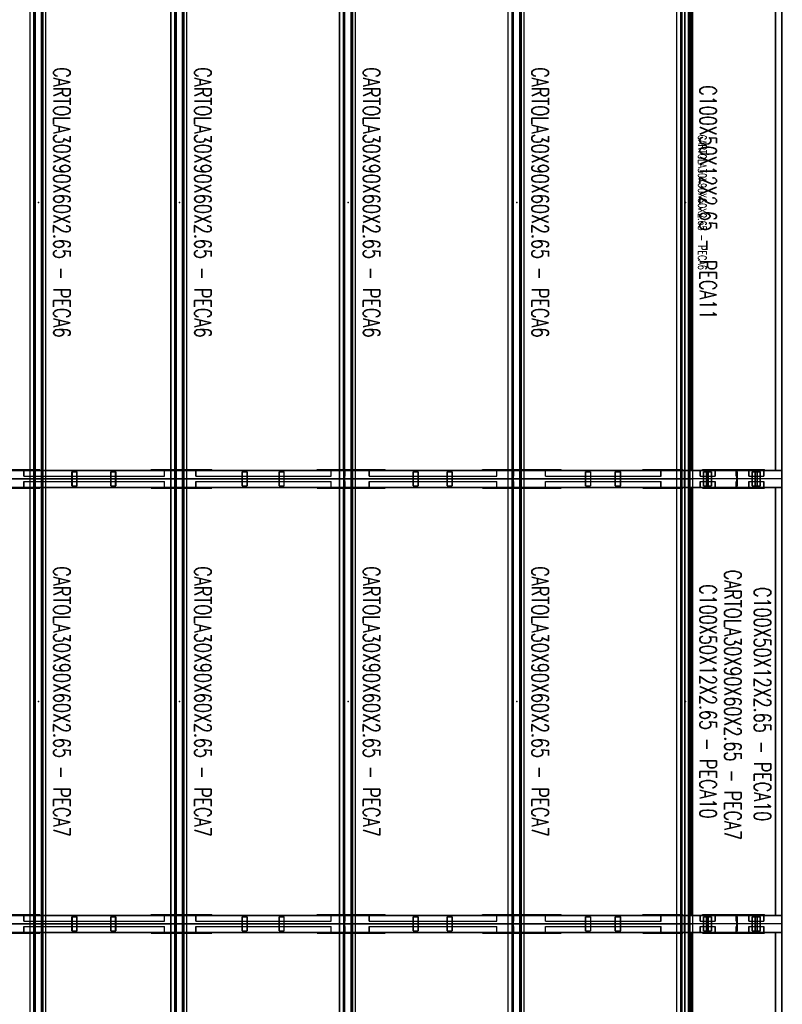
# Model space of a CAD drawing. Header units: feet. Extents: x -13577 to 173285, y -65833 to 34873.
# Tile 56 of 127: x 23830 to 29313, y 8500 to 15581. Entities that reach past the tile are written whole.
import ezdxf
from ezdxf.enums import TextEntityAlignment as Align

# ---------------------------------------------------------------- set-up
doc = ezdxf.new("R2010")
doc.units = ezdxf.units.FT
doc.header["$LTSCALE"] = 10
doc.header["$MEASUREMENT"] = 0
doc.linetypes.add('HIDDEN', pattern=[0.375, 0.25, -0.125])
doc.layers.get('0').update_dxf_attribs({"linetype": 'CONTINUOUS'})
for name, color, linetype in [('FORIR', 4, 'CONTINUOUS'), ('G', 3, 'CONTINUOUS'), ('TR', 6, 'HIDDEN'), ('TXT1', 7, 'CONTINUOUS')]:
    doc.layers.add(name, color=color, linetype=linetype)
doc.styles.add('1', font='romans.shx', dxfattribs={"width": 0.7, "height": 50})

# ---------------------------------------------------------------- blocks, each defined once
blk = doc.blocks.new('3D_INFOM')
blk.add_point((0, 0))
at = {"layer": 'FORIR', "flags": 1}
for tag, p in [('MARK', (7.55, -4.31)), ('NUM_DIS', (7.55, -11.68)), ('NOT_PEZ', (45.73, -11.68)), ('QTA_PEZ', (7.55, -18.55)), ('TIP_PEZ', (45.73, -18.55)), ('TRA_PEZ', (7.55, -26.33)), ('COS_PEZ', (45.73, -26.33)), ('DES_PEZ', (7.55, -33.75))]:
    blk.add_attdef(tag, p, '', height=5, dxfattribs=at)

msp = doc.modelspace()

# ---------------------------------------------------------------- linework, layer by layer
for p, q in [((23763.2, 12278.7), (24975.7, 12278.7)), ((23763.2, 12278.7), (28613.2, 12278.7)), ((28613.2, 12278.7), (23763.2, 12278.7)), ((24975.7, 12278.7), (26188.2, 12278.7)), ((24975.7, 12278.7), (24975.7, 12278.7)), ((26188.2, 12278.7), (27400.7, 12278.7)), ((26188.2, 12278.7), (26188.2, 12278.7)), ((27400.7, 12278.7), (28613.2, 12278.7)), ((27400.7, 12278.7), (27400.7, 12278.7)), ((28963.2, 12278.7), (28613.2, 12278.7)), ((29313.2, 12278.7), (28613.2, 12278.7)), ((29313.2, 12278.7), (28613.2, 12278.7)), ((28963.2, 12278.7), (28963.2, 12278.7)), ((29313.2, 12278.7), (28963.2, 12278.7)), ((23763.2, 9078.7), (24975.7, 9078.7)), ((23763.2, 9078.7), (28613.2, 9078.7)), ((28613.2, 9078.7), (23763.2, 9078.7)), ((24975.7, 9078.7), (26188.2, 9078.7)), ((24975.7, 9078.7), (24975.7, 9078.7)), ((26188.2, 9078.7), (27400.7, 9078.7)), ((26188.2, 9078.7), (26188.2, 9078.7)), ((27400.7, 9078.7), (28613.2, 9078.7)), ((27400.7, 9078.7), (27400.7, 9078.7)), ((28963.2, 9078.7), (28613.2, 9078.7)), ((29313.2, 9078.7), (28613.2, 9078.7)), ((29313.2, 9078.7), (28613.2, 9078.7)), ((28963.2, 9078.7), (28963.2, 9078.7)), ((29313.2, 9078.7), (28963.2, 9078.7))]:
    msp.add_line(p, q)
at = {"layer": 'G'}
for p, q in [((29313.2, 678.7), (29313.2, 31756.2)), ((23940.4, 741.2), (23940.4, 31693.7)), ((24000.1, 741.2), (24000.1, 31693.7)), ((24953.8, 741.2), (24953.8, 31693.7)), ((25013.5, 741.2), (25013.5, 31693.7)), ((26166.3, 741.2), (26166.3, 31693.7)), ((26226, 741.2), (26226, 31693.7)), ((27378.8, 741.2), (27378.8, 31693.7)), ((27438.5, 741.2), (27438.5, 31693.7)), ((28591.3, 741.2), (28591.3, 31693.7)), ((28651, 741.2), (28651, 31693.7)), ((28669.2, 741.2), (28669.2, 31693.7)), ((23904.6, 12341.2), (23904.6, 16193.7)), ((23904.9, 12341.2), (23904.9, 16193.7)), ((23931.7, 12341.2), (23931.7, 16193.7)), ((24018.2, 12341.2), (24018.2, 16193.7)), ((24918.1, 12341.2), (24918.1, 16193.7)), ((24918.4, 12341.2), (24918.4, 16193.7)), ((24945.2, 12341.2), (24945.2, 16193.7)), ((25031.7, 12341.2), (25031.7, 16193.7)), ((26130.6, 12341.2), (26130.6, 16193.7)), ((26130.9, 12341.2), (26130.9, 16193.7)), ((26157.7, 12341.2), (26157.7, 16193.7)), ((26244.2, 12341.2), (26244.2, 16193.7)), ((27343.1, 12341.2), (27343.1, 16193.7)), ((27343.4, 12341.2), (27343.4, 16193.7)), ((27370.2, 12341.2), (27370.2, 16193.7)), ((27456.7, 12341.2), (27456.7, 16193.7)), ((28555.6, 12341.2), (28555.6, 16193.7)), ((28555.9, 12341.2), (28555.9, 16193.7)), ((28582.7, 12341.2), (28582.7, 16193.7)), ((29263.2, 12338.2), (29263.2, 16196.7)), ((23619.9, 12346.2), (23904.6, 12346.2)), ((24776.2, 12341.2), (24776.2, 12346.2)), ((24776.2, 12346.2), (24918.1, 12346.2)), ((24791.1, 12341.2), (24791.1, 12346.2)), ((25031.7, 12346.2), (25210.7, 12346.2)), ((25210.7, 12341.2), (25210.7, 12346.2)), ((25969.9, 12341.2), (25969.9, 12346.2)), ((25969.9, 12346.2), (26130.6, 12346.2)), ((25984.9, 12341.2), (25984.9, 12346.2)), ((26244.2, 12346.2), (26457.6, 12346.2)), ((26457.6, 12341.2), (26457.6, 12346.2)), ((27157.3, 12341.2), (27157.3, 12346.2)), ((27157.3, 12346.2), (27343.1, 12346.2)), ((27172.2, 12341.2), (27172.2, 12346.2)), ((27438.5, 12341.2), (28613.2, 12341.2)), ((27456.7, 12346.2), (27723.9, 12346.2)), ((27723.9, 12341.2), (27723.9, 12346.2)), ((28310.4, 12341.2), (28310.4, 12346.2)), ((28310.4, 12346.2), (28555.6, 12346.2)), ((28325.4, 12341.2), (28325.4, 12346.2)), ((28669.2, 12341.2), (29313.2, 12341.2)), ((28740.2, 12341.2), (28740.2, 12346.2)), ((28740.2, 12346.2), (29186.2, 12346.2)), ((28990.2, 12341.2), (28990.2, 12346.2)), ((29186.2, 12341.2), (29186.2, 12346.2)), ((29263.2, 12338.2), (29310.2, 12338.2)), ((29310.2, 12219.2), (29310.2, 12338.2)), ((23931.7, 12278.7), (24000.1, 12278.7)), ((24945.2, 12278.7), (25013.5, 12278.7)), ((26157.7, 12278.7), (26226, 12278.7)), ((27370.2, 12278.7), (27438.5, 12278.7)), ((28582.7, 12278.7), (28669.2, 12278.7)), ((23619.9, 12211.2), (23904.6, 12211.2)), ((23904.6, 9141.2), (23904.6, 12216.2)), ((23904.9, 9141.2), (23904.9, 12216.2)), ((23931.7, 9141.2), (23931.7, 12216.2)), ((24018.2, 9141.2), (24018.2, 12216.2)), ((24776.2, 12211.2), (24776.2, 12216.2)), ((24776.2, 12211.2), (24918.1, 12211.2)), ((24791.1, 12211.2), (24791.1, 12216.2)), ((24918.1, 9141.2), (24918.1, 12216.2)), ((24918.4, 9141.2), (24918.4, 12216.2)), ((24945.2, 9141.2), (24945.2, 12216.2)), ((25031.7, 9141.2), (25031.7, 12216.2)), ((25031.7, 12211.2), (25210.7, 12211.2)), ((25210.7, 12211.2), (25210.7, 12216.2)), ((25969.9, 12211.2), (25969.9, 12216.2)), ((25969.9, 12211.2), (26130.6, 12211.2)), ((25984.9, 12211.2), (25984.9, 12216.2)), ((26130.6, 9141.2), (26130.6, 12216.2)), ((26130.9, 9141.2), (26130.9, 12216.2)), ((26157.7, 9141.2), (26157.7, 12216.2)), ((26244.2, 9141.2), (26244.2, 12216.2)), ((26244.2, 12211.2), (26457.6, 12211.2)), ((26457.6, 12211.2), (26457.6, 12216.2)), ((27157.3, 12211.2), (27157.3, 12216.2)), ((27157.3, 12211.2), (27343.1, 12211.2)), ((27172.2, 12211.2), (27172.2, 12216.2)), ((27343.1, 9141.2), (27343.1, 12216.2)), ((27343.4, 9141.2), (27343.4, 12216.2)), ((27370.2, 9141.2), (27370.2, 12216.2)), ((27438.5, 12216.2), (28613.2, 12216.2)), ((27456.7, 9141.2), (27456.7, 12216.2)), ((27456.7, 12211.2), (27723.9, 12211.2)), ((27723.9, 12211.2), (27723.9, 12216.2)), ((28310.4, 12211.2), (28310.4, 12216.2)), ((28310.4, 12211.2), (28555.6, 12211.2)), ((28325.4, 12211.2), (28325.4, 12216.2)), ((28555.6, 9141.2), (28555.6, 12216.2)), ((28555.9, 9141.2), (28555.9, 12216.2)), ((28582.7, 9141.2), (28582.7, 12216.2)), ((28669.2, 12216.2), (29313.2, 12216.2)), ((28740.2, 12211.2), (28740.2, 12216.2)), ((28740.2, 12211.2), (29186.2, 12211.2)), ((28990.2, 12211.2), (28990.2, 12216.2)), ((29186.2, 12211.2), (29186.2, 12216.2)), ((29263.2, 12219.2), (29310.2, 12219.2)), ((29263.2, 9138.2), (29263.2, 12219.2)), ((23619.9, 9146.2), (23904.6, 9146.2)), ((24776.2, 9146.2), (24918.1, 9146.2)), ((24776.2, 9141.2), (24776.2, 9146.2)), ((24791.1, 9141.2), (24791.1, 9146.2)), ((25031.7, 9146.2), (25210.7, 9146.2)), ((25210.7, 9141.2), (25210.7, 9146.2)), ((25969.9, 9146.2), (26130.6, 9146.2)), ((25969.9, 9141.2), (25969.9, 9146.2)), ((25984.9, 9141.2), (25984.9, 9146.2)), ((26244.2, 9146.2), (26457.6, 9146.2)), ((26457.6, 9141.2), (26457.6, 9146.2)), ((27157.3, 9146.2), (27343.1, 9146.2)), ((27157.3, 9141.2), (27157.3, 9146.2)), ((27172.2, 9141.2), (27172.2, 9146.2)), ((27438.5, 9141.2), (28613.2, 9141.2)), ((27456.7, 9146.2), (27723.9, 9146.2)), ((27723.9, 9141.2), (27723.9, 9146.2)), ((28310.4, 9146.2), (28555.6, 9146.2)), ((28310.4, 9141.2), (28310.4, 9146.2)), ((28325.4, 9141.2), (28325.4, 9146.2)), ((28669.2, 9141.2), (29313.2, 9141.2)), ((28740.2, 9146.2), (29186.2, 9146.2)), ((28740.2, 9141.2), (28740.2, 9146.2)), ((28990.2, 9141.2), (28990.2, 9146.2)), ((29186.2, 9141.2), (29186.2, 9146.2)), ((29263.2, 9138.2), (29310.2, 9138.2)), ((29310.2, 9019.2), (29310.2, 9138.2)), ((23931.7, 9078.7), (24000.1, 9078.7)), ((24945.2, 9078.7), (25013.5, 9078.7)), ((26157.7, 9078.7), (26226, 9078.7)), ((27370.2, 9078.7), (27438.5, 9078.7)), ((28582.7, 9078.7), (28669.2, 9078.7)), ((23619.9, 9011.2), (23904.6, 9011.2)), ((23904.6, 5941.2), (23904.6, 9016.2)), ((23904.9, 5941.2), (23904.9, 9016.2)), ((23931.7, 5941.2), (23931.7, 9016.2)), ((24018.2, 5941.2), (24018.2, 9016.2)), ((24776.2, 9011.2), (24776.2, 9016.2)), ((24776.2, 9011.2), (24918.1, 9011.2)), ((24791.1, 9011.2), (24791.1, 9016.2)), ((24918.1, 5941.2), (24918.1, 9016.2)), ((24918.4, 5941.2), (24918.4, 9016.2)), ((24945.2, 5941.2), (24945.2, 9016.2)), ((25031.7, 5941.2), (25031.7, 9016.2)), ((25031.7, 9011.2), (25210.7, 9011.2)), ((25210.7, 9011.2), (25210.7, 9016.2)), ((25969.9, 9011.2), (25969.9, 9016.2)), ((25969.9, 9011.2), (26130.6, 9011.2)), ((25984.9, 9011.2), (25984.9, 9016.2)), ((26130.6, 5941.2), (26130.6, 9016.2)), ((26130.9, 5941.2), (26130.9, 9016.2)), ((26157.7, 5941.2), (26157.7, 9016.2)), ((26244.2, 5941.2), (26244.2, 9016.2)), ((26244.2, 9011.2), (26457.6, 9011.2)), ((26457.6, 9011.2), (26457.6, 9016.2)), ((27157.3, 9011.2), (27157.3, 9016.2)), ((27157.3, 9011.2), (27343.1, 9011.2)), ((27172.2, 9011.2), (27172.2, 9016.2)), ((27343.1, 5941.2), (27343.1, 9016.2)), ((27343.4, 5941.2), (27343.4, 9016.2)), ((27370.2, 5941.2), (27370.2, 9016.2)), ((27438.5, 9016.2), (28613.2, 9016.2)), ((27456.7, 5941.2), (27456.7, 9016.2)), ((27456.7, 9011.2), (27723.9, 9011.2)), ((27723.9, 9011.2), (27723.9, 9016.2)), ((28310.4, 9011.2), (28310.4, 9016.2)), ((28310.4, 9011.2), (28555.6, 9011.2)), ((28325.4, 9011.2), (28325.4, 9016.2)), ((28555.6, 5941.2), (28555.6, 9016.2)), ((28555.9, 5941.2), (28555.9, 9016.2)), ((28582.7, 5941.2), (28582.7, 9016.2)), ((28669.2, 9016.2), (29313.2, 9016.2)), ((28740.2, 9011.2), (28740.2, 9016.2)), ((28740.2, 9011.2), (29186.2, 9011.2)), ((28990.2, 9011.2), (28990.2, 9016.2)), ((29186.2, 9011.2), (29186.2, 9016.2)), ((29263.2, 5938.2), (29263.2, 9019.2)), ((29263.2, 9019.2), (29310.2, 9019.2))]:
    msp.add_line(p, q, dxfattribs=at)
at = {"layer": 'TR'}
for p, q in [((23934.4, 741.2), (23934.4, 31693.7)), ((23943.1, 741.2), (23943.1, 31693.7)), ((23988.1, 741.2), (23988.1, 31693.7)), ((23991.4, 741.2), (23991.4, 31693.7)), ((23996.7, 741.2), (23996.7, 31693.7)), ((24017.9, 741.2), (24017.9, 31693.7)), ((24947.9, 741.2), (24947.9, 31693.7)), ((24956.6, 741.2), (24956.6, 31693.7)), ((25001.6, 741.2), (25001.6, 31693.7)), ((25004.9, 741.2), (25004.9, 31693.7)), ((25010.2, 741.2), (25010.2, 31693.7)), ((25031.4, 741.2), (25031.4, 31693.7)), ((26160.4, 741.2), (26160.4, 31693.7)), ((26169.1, 741.2), (26169.1, 31693.7)), ((26214.1, 741.2), (26214.1, 31693.7)), ((26217.4, 741.2), (26217.4, 31693.7)), ((26222.7, 741.2), (26222.7, 31693.7)), ((26243.9, 741.2), (26243.9, 31693.7)), ((27372.9, 741.2), (27372.9, 31693.7)), ((27381.6, 741.2), (27381.6, 31693.7)), ((27426.6, 741.2), (27426.6, 31693.7)), ((27429.9, 741.2), (27429.9, 31693.7)), ((27435.2, 741.2), (27435.2, 31693.7)), ((27456.4, 741.2), (27456.4, 31693.7)), ((28585.4, 741.2), (28585.4, 31693.7)), ((28594.1, 741.2), (28594.1, 31693.7)), ((28613.2, 741.2), (28613.2, 31693.7)), ((28639.1, 741.2), (28639.1, 31693.7)), ((28642.4, 741.2), (28642.4, 31693.7)), ((28647.7, 741.2), (28647.7, 31693.7)), ((28668.9, 741.2), (28668.9, 31693.7)), ((28615.9, 12341.2), (28615.9, 16193.7)), ((28660.6, 12341.2), (28660.6, 16193.7)), ((28663.2, 12341.2), (28663.2, 16193.7)), ((29265.9, 12341.2), (29265.9, 16193.7)), ((29310.6, 12341.2), (29310.6, 16193.7)), ((23767.9, 12338.2), (29263.2, 12338.2)), ((23768.2, 12341.2), (27438.5, 12341.2)), ((23861.1, 12297.2), (23861.1, 12341.2)), ((23862.8, 12297.2), (23862.8, 12338)), ((23862.8, 12338), (24894, 12338)), ((23884.6, 12338), (23884.6, 12341.2)), ((23904.6, 12346.2), (23974.2, 12346.2)), ((23904.6, 12216.2), (23904.6, 12341.2)), ((23904.9, 12216.2), (23904.9, 12341.2)), ((23912.5, 12341.2), (23912.5, 12346.2)), ((23915.5, 12341.2), (23915.5, 12346.2)), ((23931.7, 12216.2), (23931.7, 12341.2)), ((23974.2, 12341.2), (23974.2, 12346.2)), ((24018.2, 12216.2), (24018.2, 12341.2)), ((24206.2, 12228.7), (24206.2, 12328.7)), ((24206.2, 12328.7), (24242.7, 12328.7)), ((24208.9, 12228.7), (24208.9, 12328.7)), ((24240.1, 12228.7), (24240.1, 12328.7)), ((24242.7, 12228.7), (24242.7, 12328.7)), ((24486.3, 12228.7), (24486.3, 12328.7)), ((24486.3, 12328.7), (24522.8, 12328.7)), ((24489, 12228.7), (24489, 12328.7)), ((24520.1, 12228.7), (24520.1, 12328.7)), ((24522.8, 12228.7), (24522.8, 12328.7)), ((24870.6, 12297.2), (24870.6, 12341.2)), ((24872.3, 12297.2), (24872.3, 12338)), ((24894, 12338), (24894, 12341.2)), ((24918.1, 12346.2), (25031.7, 12346.2)), ((24918.1, 12216.2), (24918.1, 12341.2)), ((24918.4, 12216.2), (24918.4, 12341.2)), ((24945.2, 12216.2), (24945.2, 12341.2)), ((24945.7, 12341.2), (24945.7, 12346.2)), ((24948.7, 12228.7), (24948.7, 12328.7)), ((24948.7, 12328.7), (24953.7, 12328.7)), ((24953.7, 12216.2), (24953.7, 12341.2)), ((24956.9, 12338), (24997.7, 12338)), ((24956.9, 12297.2), (24956.9, 12338)), ((24997.7, 12338), (24997.7, 12341.2)), ((25005.1, 12341.2), (25005.1, 12346.2)), ((25020, 12341.2), (25020, 12346.2)), ((25031.7, 12216.2), (25031.7, 12341.2)), ((25096.7, 12297.2), (25096.7, 12341.2)), ((25098.2, 12297.2), (25098.2, 12338)), ((25098.2, 12338), (26089.3, 12338)), ((25117.3, 12338), (25117.3, 12341.2)), ((25430.2, 12328.7), (25467.8, 12328.7)), ((25430.2, 12228.7), (25430.2, 12328.7)), ((25432.5, 12228.7), (25432.5, 12328.7)), ((25465.5, 12228.7), (25465.5, 12328.7)), ((25467.8, 12228.7), (25467.8, 12328.7)), ((25695.2, 12228.7), (25695.2, 12328.7)), ((25695.2, 12328.7), (25732.9, 12328.7)), ((25697.6, 12228.7), (25697.6, 12328.7)), ((25730.6, 12228.7), (25730.6, 12328.7)), ((25732.9, 12228.7), (25732.9, 12328.7)), ((26068.7, 12297.2), (26068.7, 12341.2)), ((26070.2, 12297.2), (26070.2, 12338)), ((26089.3, 12338), (26089.3, 12341.2)), ((26130.6, 12346.2), (26244.2, 12346.2)), ((26130.6, 12216.2), (26130.6, 12341.2)), ((26130.9, 12216.2), (26130.9, 12341.2)), ((26161.2, 12228.7), (26161.2, 12328.7)), ((26161.2, 12328.7), (26166.2, 12328.7)), ((26166.2, 12216.2), (26166.2, 12341.2)), ((26169.4, 12297.2), (26169.4, 12338)), ((26169.4, 12338), (26210.2, 12338)), ((26210.2, 12338), (26210.2, 12341.2)), ((26218.7, 12341.2), (26218.7, 12346.2)), ((26233.6, 12341.2), (26233.6, 12346.2)), ((26244.2, 12216.2), (26244.2, 12341.2)), ((26343.4, 12297.2), (26343.4, 12341.2)), ((26344.6, 12338), (27277.6, 12338)), ((26344.6, 12297.2), (26344.6, 12338)), ((26360.7, 12338), (26360.7, 12341.2)), ((26659.3, 12228.7), (26659.3, 12328.7)), ((26659.3, 12328.7), (26698, 12328.7)), ((26661.2, 12228.7), (26661.2, 12328.7)), ((26696, 12228.7), (26696, 12328.7)), ((26698, 12228.7), (26698, 12328.7)), ((26903.6, 12228.7), (26903.6, 12328.7)), ((26903.6, 12328.7), (26942.4, 12328.7)), ((26905.6, 12228.7), (26905.6, 12328.7)), ((26940.4, 12228.7), (26940.4, 12328.7)), ((26942.4, 12228.7), (26942.4, 12328.7)), ((27260.2, 12297.2), (27260.2, 12341.2)), ((27261.5, 12297.2), (27261.5, 12338)), ((27277.6, 12338), (27277.6, 12341.2)), ((27343.1, 12346.2), (27456.7, 12346.2)), ((27343.1, 12216.2), (27343.1, 12341.2)), ((27343.4, 12216.2), (27343.4, 12341.2)), ((27370.2, 12216.2), (27370.2, 12341.2)), ((27373.7, 12328.7), (27378.7, 12328.7)), ((27373.7, 12228.7), (27373.7, 12328.7)), ((27373.9, 12341.2), (27373.9, 12346.2)), ((27378.7, 12216.2), (27378.7, 12341.2)), ((27381.9, 12338), (27422.7, 12338)), ((27381.9, 12297.2), (27381.9, 12338)), ((27422.7, 12338), (27422.7, 12341.2)), ((27430.9, 12341.2), (27430.9, 12346.2)), ((27445.8, 12341.2), (27445.8, 12346.2)), ((27456.7, 12216.2), (27456.7, 12341.2)), ((27610.1, 12297.2), (27610.1, 12341.2)), ((27611.1, 12338), (28454.9, 12338)), ((27611.1, 12297.2), (27611.1, 12338)), ((27623.9, 12338), (27623.9, 12341.2)), ((27898.2, 12328.7), (27937.8, 12328.7)), ((27898.2, 12228.7), (27898.2, 12328.7)), ((27899.8, 12228.7), (27899.8, 12328.7)), ((27936.2, 12228.7), (27936.2, 12328.7)), ((27937.8, 12228.7), (27937.8, 12328.7)), ((28111.9, 12328.7), (28151.4, 12328.7)), ((28111.9, 12228.7), (28111.9, 12328.7)), ((28113.4, 12228.7), (28113.4, 12328.7)), ((28149.9, 12228.7), (28149.9, 12328.7)), ((28151.4, 12228.7), (28151.4, 12328.7)), ((28441.1, 12297.2), (28441.1, 12341.2)), ((28442.1, 12297.2), (28442.1, 12338)), ((28454.9, 12338), (28454.9, 12341.2)), ((28555.6, 12346.2), (28599, 12346.2)), ((28555.6, 12216.2), (28555.6, 12341.2)), ((28555.9, 12216.2), (28555.9, 12341.2)), ((28563.2, 12338.2), (28563.2, 12341.2)), ((28582.7, 12216.2), (28582.7, 12341.2)), ((28584.1, 12341.2), (28584.1, 12346.2)), ((28599, 12341.2), (28599, 12346.2)), ((28609.3, 12338.2), (28609.3, 12341.2)), ((28610.2, 12219.2), (28610.2, 12338.2)), ((28613.2, 12341.2), (28669.2, 12341.2)), ((28613.9, 12219.2), (28613.9, 12338.2)), ((28614.2, 12278.7), (28614.2, 12341.2)), ((28723.1, 12297.2), (28723.1, 12341.2)), ((28724.7, 12338), (28853.4, 12338)), ((28724.7, 12297.2), (28724.7, 12338)), ((28744.9, 12338), (28744.9, 12341.2)), ((28746.6, 12328.7), (28805.6, 12328.7)), ((28746.6, 12228.7), (28746.6, 12328.7)), ((28749.1, 12228.7), (28749.1, 12328.7)), ((28768.3, 12228.7), (28768.3, 12328.7)), ((28770.8, 12228.7), (28770.8, 12328.7)), ((28781.4, 12228.7), (28781.4, 12328.7)), ((28783.8, 12228.7), (28783.8, 12328.7)), ((28803.1, 12228.7), (28803.1, 12328.7)), ((28805.6, 12228.7), (28805.6, 12328.7)), ((28831.6, 12297.2), (28831.6, 12341.2)), ((28833.2, 12297.2), (28833.2, 12338)), ((28853.4, 12338), (28853.4, 12341.2)), ((28936.2, 12341.2), (28936.2, 12346.2)), ((28941.2, 12338), (28941.2, 12341.2)), ((28941.2, 12338), (28982, 12338)), ((28982, 12297.2), (28982, 12338)), ((28985.2, 12216.2), (28985.2, 12341.2)), ((28985.2, 12328.7), (28990.2, 12328.7)), ((28990.2, 12228.7), (28990.2, 12328.7)), ((29073.1, 12297.2), (29073.1, 12341.2)), ((29074.7, 12297.2), (29074.7, 12338)), ((29074.7, 12338), (29203.4, 12338)), ((29094.9, 12338), (29094.9, 12341.2)), ((29096.6, 12328.7), (29155.6, 12328.7)), ((29096.6, 12228.7), (29096.6, 12328.7)), ((29099.1, 12228.7), (29099.1, 12328.7)), ((29118.3, 12228.7), (29118.3, 12328.7)), ((29120.8, 12228.7), (29120.8, 12328.7)), ((29131.4, 12228.7), (29131.4, 12328.7)), ((29133.8, 12228.7), (29133.8, 12328.7)), ((29153.1, 12228.7), (29153.1, 12328.7)), ((29155.6, 12228.7), (29155.6, 12328.7)), ((29181.6, 12297.2), (29181.6, 12341.2)), ((29183.2, 12297.2), (29183.2, 12338)), ((29203.4, 12338), (29203.4, 12341.2)), ((29310.2, 12338.2), (29313.2, 12338.2)), ((29313.2, 12341.2), (29313.2, 12341.2)), ((23861.1, 12297.2), (24872.3, 12297.2)), ((23861.1, 12216.2), (23861.1, 12260.2)), ((23861.1, 12260.2), (24872.3, 12260.2)), ((23862.8, 12219.4), (23862.8, 12260.2)), ((23904.6, 12278.7), (23931.7, 12278.7)), ((24000.1, 12278.7), (24018.2, 12278.7)), ((24870.6, 12216.2), (24870.6, 12260.2)), ((24872.3, 12219.4), (24872.3, 12260.2)), ((24918.1, 12278.7), (24945.2, 12278.7)), ((24953.7, 12297.2), (24956.9, 12297.2)), ((24953.7, 12260.2), (24956.9, 12260.2)), ((24956.9, 12219.4), (24956.9, 12260.2)), ((25013.5, 12278.7), (25031.7, 12278.7)), ((25096.7, 12297.2), (26070.2, 12297.2)), ((25096.7, 12216.2), (25096.7, 12260.2)), ((25096.7, 12260.2), (26070.2, 12260.2)), ((25098.2, 12219.4), (25098.2, 12260.2)), ((26068.7, 12216.2), (26068.7, 12260.2)), ((26070.2, 12219.4), (26070.2, 12260.2)), ((26130.6, 12278.7), (26157.7, 12278.7)), ((26166.2, 12297.2), (26169.4, 12297.2)), ((26166.2, 12260.2), (26169.4, 12260.2)), ((26169.4, 12219.4), (26169.4, 12260.2)), ((26226, 12278.7), (26244.2, 12278.7)), ((26343.4, 12297.2), (27261.5, 12297.2)), ((26343.4, 12216.2), (26343.4, 12260.2)), ((26343.4, 12260.2), (27261.5, 12260.2)), ((26344.6, 12219.4), (26344.6, 12260.2)), ((27260.2, 12216.2), (27260.2, 12260.2)), ((27261.5, 12219.4), (27261.5, 12260.2)), ((27343.1, 12278.7), (27370.2, 12278.7)), ((27378.7, 12297.2), (27381.9, 12297.2)), ((27378.7, 12260.2), (27381.9, 12260.2)), ((27381.9, 12219.4), (27381.9, 12260.2)), ((27438.5, 12278.7), (27456.7, 12278.7)), ((27610.1, 12297.2), (28442.1, 12297.2)), ((27610.1, 12216.2), (27610.1, 12260.2)), ((27610.1, 12260.2), (28442.1, 12260.2)), ((27611.1, 12219.4), (27611.1, 12260.2)), ((28441.1, 12216.2), (28441.1, 12260.2)), ((28442.1, 12219.4), (28442.1, 12260.2)), ((28555.6, 12278.7), (28582.7, 12278.7)), ((28614.2, 12216.2), (28614.2, 12278.7)), ((28723.1, 12297.2), (28833.2, 12297.2)), ((28723.1, 12216.2), (28723.1, 12260.2)), ((28723.1, 12260.2), (28833.2, 12260.2)), ((28724.7, 12219.4), (28724.7, 12260.2)), ((28831.6, 12216.2), (28831.6, 12260.2)), ((28833.2, 12219.4), (28833.2, 12260.2)), ((28982, 12297.2), (28985.2, 12297.2)), ((28982, 12219.4), (28982, 12260.2)), ((28982, 12260.2), (28985.2, 12260.2)), ((29073.1, 12297.2), (29183.2, 12297.2)), ((29073.1, 12216.2), (29073.1, 12260.2)), ((29073.1, 12260.2), (29183.2, 12260.2)), ((29074.7, 12219.4), (29074.7, 12260.2)), ((29181.6, 12216.2), (29181.6, 12260.2)), ((29183.2, 12219.4), (29183.2, 12260.2)), ((23767.9, 12219.2), (29263.2, 12219.2)), ((23768.2, 12216.2), (27438.5, 12216.2)), ((23862.8, 12219.4), (24894, 12219.4)), ((23884.6, 12216.2), (23884.6, 12219.4)), ((23904.6, 12211.2), (23974.2, 12211.2)), ((23912.5, 12211.2), (23912.5, 12216.2)), ((23915.5, 12211.2), (23915.5, 12216.2)), ((23974.2, 12211.2), (23974.2, 12216.2)), ((24206.2, 12228.7), (24242.7, 12228.7)), ((24486.3, 12228.7), (24522.8, 12228.7)), ((24894, 12216.2), (24894, 12219.4)), ((24918.1, 12211.2), (25031.7, 12211.2)), ((24945.7, 12211.2), (24945.7, 12216.2)), ((24948.7, 12228.7), (24953.7, 12228.7)), ((24956.9, 12219.4), (24997.7, 12219.4)), ((24997.7, 12216.2), (24997.7, 12219.4)), ((25005.1, 12211.2), (25005.1, 12216.2)), ((25020, 12211.2), (25020, 12216.2)), ((25098.2, 12219.4), (26089.3, 12219.4)), ((25117.3, 12216.2), (25117.3, 12219.4)), ((25430.2, 12228.7), (25467.8, 12228.7)), ((25695.2, 12228.7), (25732.9, 12228.7)), ((26089.3, 12216.2), (26089.3, 12219.4)), ((26130.6, 12211.2), (26244.2, 12211.2)), ((26161.2, 12228.7), (26166.2, 12228.7)), ((26169.4, 12219.4), (26210.2, 12219.4)), ((26210.2, 12216.2), (26210.2, 12219.4)), ((26218.7, 12211.2), (26218.7, 12216.2)), ((26233.6, 12211.2), (26233.6, 12216.2)), ((26344.6, 12219.4), (27277.6, 12219.4)), ((26360.7, 12216.2), (26360.7, 12219.4)), ((26659.3, 12228.7), (26698, 12228.7)), ((26903.6, 12228.7), (26942.4, 12228.7)), ((27277.6, 12216.2), (27277.6, 12219.4)), ((27343.1, 12211.2), (27456.7, 12211.2)), ((27373.7, 12228.7), (27378.7, 12228.7)), ((27373.9, 12211.2), (27373.9, 12216.2)), ((27381.9, 12219.4), (27422.7, 12219.4)), ((27422.7, 12216.2), (27422.7, 12219.4)), ((27430.9, 12211.2), (27430.9, 12216.2)), ((27445.8, 12211.2), (27445.8, 12216.2)), ((27611.1, 12219.4), (28454.9, 12219.4)), ((27623.9, 12216.2), (27623.9, 12219.4)), ((27898.2, 12228.7), (27937.8, 12228.7)), ((28111.9, 12228.7), (28151.4, 12228.7)), ((28454.9, 12216.2), (28454.9, 12219.4)), ((28555.6, 12211.2), (28599, 12211.2)), ((28563.2, 12216.2), (28563.2, 12219.2)), ((28584.1, 12211.2), (28584.1, 12216.2)), ((28599, 12211.2), (28599, 12216.2)), ((28609.3, 12216.2), (28609.3, 12219.2)), ((28613.2, 12216.2), (28669.2, 12216.2)), ((28615.9, 9141.2), (28615.9, 12216.2)), ((28660.6, 9141.2), (28660.6, 12216.2)), ((28663.2, 9141.2), (28663.2, 12216.2)), ((28724.7, 12219.4), (28853.4, 12219.4)), ((28744.9, 12216.2), (28744.9, 12219.4)), ((28746.6, 12228.7), (28805.6, 12228.7)), ((28853.4, 12216.2), (28853.4, 12219.4)), ((28936.2, 12211.2), (28936.2, 12216.2)), ((28941.2, 12216.2), (28941.2, 12219.4)), ((28941.2, 12219.4), (28982, 12219.4)), ((28985.2, 12228.7), (28990.2, 12228.7)), ((29074.7, 12219.4), (29203.4, 12219.4)), ((29094.9, 12216.2), (29094.9, 12219.4)), ((29096.6, 12228.7), (29155.6, 12228.7)), ((29203.4, 12216.2), (29203.4, 12219.4)), ((29265.9, 9141.2), (29265.9, 12216.2)), ((29310.2, 12219.2), (29313.2, 12219.2)), ((29310.6, 9141.2), (29310.6, 12216.2)), ((23767.9, 9138.2), (29263.2, 9138.2)), ((23768.2, 9141.2), (27438.5, 9141.2)), ((23861.1, 9097.2), (23861.1, 9141.2)), ((23862.8, 9097.2), (23862.8, 9138)), ((23862.8, 9138), (24894, 9138)), ((23884.6, 9138), (23884.6, 9141.2)), ((23904.6, 9146.2), (23974.2, 9146.2)), ((23904.6, 9016.2), (23904.6, 9141.2)), ((23904.9, 9016.2), (23904.9, 9141.2)), ((23912.5, 9141.2), (23912.5, 9146.2)), ((23915.5, 9141.2), (23915.5, 9146.2)), ((23931.7, 9016.2), (23931.7, 9141.2)), ((23974.2, 9141.2), (23974.2, 9146.2)), ((24018.2, 9016.2), (24018.2, 9141.2)), ((24870.6, 9097.2), (24870.6, 9141.2)), ((24872.3, 9097.2), (24872.3, 9138)), ((24894, 9138), (24894, 9141.2)), ((24918.1, 9146.2), (25031.7, 9146.2)), ((24918.1, 9016.2), (24918.1, 9141.2)), ((24918.4, 9016.2), (24918.4, 9141.2)), ((24945.2, 9016.2), (24945.2, 9141.2)), ((24945.7, 9141.2), (24945.7, 9146.2)), ((24953.7, 9016.2), (24953.7, 9141.2)), ((24956.9, 9097.2), (24956.9, 9138)), ((24956.9, 9138), (24997.7, 9138)), ((24997.7, 9138), (24997.7, 9141.2)), ((25005.1, 9141.2), (25005.1, 9146.2)), ((25020, 9141.2), (25020, 9146.2)), ((25031.7, 9016.2), (25031.7, 9141.2)), ((25096.7, 9097.2), (25096.7, 9141.2)), ((25098.2, 9097.2), (25098.2, 9138)), ((25098.2, 9138), (26089.3, 9138)), ((25117.3, 9138), (25117.3, 9141.2)), ((26068.7, 9097.2), (26068.7, 9141.2)), ((26070.2, 9097.2), (26070.2, 9138)), ((26089.3, 9138), (26089.3, 9141.2)), ((26130.6, 9146.2), (26244.2, 9146.2)), ((26130.6, 9016.2), (26130.6, 9141.2)), ((26130.9, 9016.2), (26130.9, 9141.2)), ((26166.2, 9016.2), (26166.2, 9141.2)), ((26169.4, 9097.2), (26169.4, 9138)), ((26169.4, 9138), (26210.2, 9138)), ((26210.2, 9138), (26210.2, 9141.2)), ((26218.7, 9141.2), (26218.7, 9146.2)), ((26233.6, 9141.2), (26233.6, 9146.2)), ((26244.2, 9016.2), (26244.2, 9141.2)), ((26343.4, 9097.2), (26343.4, 9141.2)), ((26344.6, 9097.2), (26344.6, 9138)), ((26344.6, 9138), (27277.6, 9138)), ((26360.7, 9138), (26360.7, 9141.2)), ((27260.2, 9097.2), (27260.2, 9141.2)), ((27261.5, 9097.2), (27261.5, 9138)), ((27277.6, 9138), (27277.6, 9141.2)), ((27343.1, 9146.2), (27456.7, 9146.2)), ((27343.1, 9016.2), (27343.1, 9141.2)), ((27343.4, 9016.2), (27343.4, 9141.2)), ((27370.2, 9016.2), (27370.2, 9141.2)), ((27373.9, 9141.2), (27373.9, 9146.2)), ((27378.7, 9016.2), (27378.7, 9141.2)), ((27381.9, 9138), (27422.7, 9138)), ((27381.9, 9097.2), (27381.9, 9138)), ((27422.7, 9138), (27422.7, 9141.2)), ((27430.9, 9141.2), (27430.9, 9146.2)), ((27445.8, 9141.2), (27445.8, 9146.2)), ((27456.7, 9016.2), (27456.7, 9141.2)), ((27610.1, 9097.2), (27610.1, 9141.2)), ((27611.1, 9097.2), (27611.1, 9138)), ((27611.1, 9138), (28454.9, 9138)), ((27623.9, 9138), (27623.9, 9141.2)), ((28441.1, 9097.2), (28441.1, 9141.2)), ((28442.1, 9097.2), (28442.1, 9138)), ((28454.9, 9138), (28454.9, 9141.2)), ((28555.6, 9146.2), (28599, 9146.2)), ((28555.6, 9016.2), (28555.6, 9141.2)), ((28555.9, 9016.2), (28555.9, 9141.2)), ((28563.2, 9138.2), (28563.2, 9141.2)), ((28582.7, 9016.2), (28582.7, 9141.2)), ((28584.1, 9141.2), (28584.1, 9146.2)), ((28599, 9141.2), (28599, 9146.2)), ((28609.3, 9138.2), (28609.3, 9141.2)), ((28610.2, 9019.2), (28610.2, 9138.2)), ((28613.2, 9141.2), (28669.2, 9141.2)), ((28613.9, 9019.2), (28613.9, 9138.2)), ((28614.2, 9016.2), (28614.2, 9141.2)), ((28723.1, 9097.2), (28723.1, 9141.2)), ((28724.7, 9097.2), (28724.7, 9138)), ((28724.7, 9138), (28853.4, 9138)), ((28744.9, 9138), (28744.9, 9141.2)), ((28831.6, 9097.2), (28831.6, 9141.2)), ((28833.2, 9097.2), (28833.2, 9138)), ((28853.4, 9138), (28853.4, 9141.2)), ((28936.2, 9141.2), (28936.2, 9146.2)), ((28941.2, 9138), (28941.2, 9141.2)), ((28941.2, 9138), (28982, 9138)), ((28982, 9097.2), (28982, 9138)), ((28985.2, 9016.2), (28985.2, 9141.2)), ((29073.1, 9097.2), (29073.1, 9141.2)), ((29074.7, 9097.2), (29074.7, 9138)), ((29074.7, 9138), (29203.4, 9138)), ((29094.9, 9138), (29094.9, 9141.2)), ((29181.6, 9097.2), (29181.6, 9141.2)), ((29183.2, 9097.2), (29183.2, 9138)), ((29203.4, 9138), (29203.4, 9141.2)), ((29310.2, 9138.2), (29313.2, 9138.2)), ((29313.2, 9141.2), (29313.2, 9141.2)), ((23861.1, 9097.2), (24872.3, 9097.2)), ((23904.6, 9078.7), (23931.7, 9078.7)), ((24000.1, 9078.7), (24018.2, 9078.7)), ((24206.2, 9128.7), (24242.7, 9128.7)), ((24206.2, 9028.7), (24206.2, 9128.7)), ((24208.9, 9028.7), (24208.9, 9128.7)), ((24240.1, 9028.7), (24240.1, 9128.7)), ((24242.7, 9028.7), (24242.7, 9128.7)), ((24486.3, 9128.7), (24522.8, 9128.7)), ((24486.3, 9028.7), (24486.3, 9128.7)), ((24489, 9028.7), (24489, 9128.7)), ((24520.1, 9028.7), (24520.1, 9128.7)), ((24522.8, 9028.7), (24522.8, 9128.7)), ((24918.1, 9078.7), (24945.2, 9078.7)), ((24948.7, 9128.7), (24953.7, 9128.7)), ((24948.7, 9028.7), (24948.7, 9128.7)), ((24953.7, 9097.2), (24956.9, 9097.2)), ((25013.5, 9078.7), (25031.7, 9078.7)), ((25096.7, 9097.2), (26070.2, 9097.2)), ((25430.2, 9128.7), (25467.8, 9128.7)), ((25430.2, 9028.7), (25430.2, 9128.7)), ((25432.5, 9028.7), (25432.5, 9128.7)), ((25465.5, 9028.7), (25465.5, 9128.7)), ((25467.8, 9028.7), (25467.8, 9128.7)), ((25695.2, 9128.7), (25732.9, 9128.7)), ((25695.2, 9028.7), (25695.2, 9128.7)), ((25697.6, 9028.7), (25697.6, 9128.7)), ((25730.6, 9028.7), (25730.6, 9128.7)), ((25732.9, 9028.7), (25732.9, 9128.7)), ((26130.6, 9078.7), (26157.7, 9078.7)), ((26161.2, 9128.7), (26166.2, 9128.7)), ((26161.2, 9028.7), (26161.2, 9128.7)), ((26166.2, 9097.2), (26169.4, 9097.2)), ((26226, 9078.7), (26244.2, 9078.7)), ((26343.4, 9097.2), (27261.5, 9097.2)), ((26659.3, 9128.7), (26698, 9128.7)), ((26659.3, 9028.7), (26659.3, 9128.7)), ((26661.2, 9028.7), (26661.2, 9128.7)), ((26696, 9028.7), (26696, 9128.7)), ((26698, 9028.7), (26698, 9128.7)), ((26903.6, 9128.7), (26942.4, 9128.7)), ((26903.6, 9028.7), (26903.6, 9128.7)), ((26905.6, 9028.7), (26905.6, 9128.7)), ((26940.4, 9028.7), (26940.4, 9128.7)), ((26942.4, 9028.7), (26942.4, 9128.7)), ((27343.1, 9078.7), (27370.2, 9078.7)), ((27373.7, 9128.7), (27378.7, 9128.7)), ((27373.7, 9028.7), (27373.7, 9128.7)), ((27378.7, 9097.2), (27381.9, 9097.2)), ((27438.5, 9078.7), (27456.7, 9078.7)), ((27610.1, 9097.2), (28442.1, 9097.2)), ((27898.2, 9128.7), (27937.8, 9128.7)), ((27898.2, 9028.7), (27898.2, 9128.7)), ((27899.8, 9028.7), (27899.8, 9128.7)), ((27936.2, 9028.7), (27936.2, 9128.7)), ((27937.8, 9028.7), (27937.8, 9128.7)), ((28111.9, 9128.7), (28151.4, 9128.7)), ((28111.9, 9028.7), (28111.9, 9128.7)), ((28113.4, 9028.7), (28113.4, 9128.7)), ((28149.9, 9028.7), (28149.9, 9128.7)), ((28151.4, 9028.7), (28151.4, 9128.7)), ((28555.6, 9078.7), (28582.7, 9078.7)), ((28723.1, 9097.2), (28833.2, 9097.2)), ((28746.6, 9128.7), (28805.6, 9128.7)), ((28746.6, 9028.7), (28746.6, 9128.7)), ((28749.1, 9028.7), (28749.1, 9128.7)), ((28768.3, 9028.7), (28768.3, 9128.7)), ((28770.8, 9028.7), (28770.8, 9128.7)), ((28781.4, 9028.7), (28781.4, 9128.7)), ((28783.8, 9028.7), (28783.8, 9128.7)), ((28803.1, 9028.7), (28803.1, 9128.7)), ((28805.6, 9028.7), (28805.6, 9128.7)), ((28982, 9097.2), (28985.2, 9097.2)), ((28985.2, 9128.7), (28990.2, 9128.7)), ((28990.2, 9028.7), (28990.2, 9128.7)), ((29073.1, 9097.2), (29183.2, 9097.2)), ((29096.6, 9128.7), (29155.6, 9128.7)), ((29096.6, 9028.7), (29096.6, 9128.7)), ((29099.1, 9028.7), (29099.1, 9128.7)), ((29118.3, 9028.7), (29118.3, 9128.7)), ((29120.8, 9028.7), (29120.8, 9128.7)), ((29131.4, 9028.7), (29131.4, 9128.7)), ((29133.8, 9028.7), (29133.8, 9128.7)), ((29153.1, 9028.7), (29153.1, 9128.7)), ((29155.6, 9028.7), (29155.6, 9128.7)), ((23767.9, 9019.2), (29263.2, 9019.2)), ((23768.2, 9016.2), (27438.5, 9016.2)), ((23861.1, 9060.2), (24872.3, 9060.2)), ((23861.1, 9016.2), (23861.1, 9060.2)), ((23862.8, 9019.4), (23862.8, 9060.2)), ((23862.8, 9019.4), (24894, 9019.4)), ((23884.6, 9016.2), (23884.6, 9019.4)), ((23904.6, 9011.2), (23974.2, 9011.2)), ((23912.5, 9011.2), (23912.5, 9016.2)), ((23915.5, 9011.2), (23915.5, 9016.2)), ((23974.2, 9011.2), (23974.2, 9016.2)), ((24206.2, 9028.7), (24242.7, 9028.7)), ((24486.3, 9028.7), (24522.8, 9028.7)), ((24870.6, 9016.2), (24870.6, 9060.2)), ((24872.3, 9019.4), (24872.3, 9060.2)), ((24894, 9016.2), (24894, 9019.4)), ((24918.1, 9011.2), (25031.7, 9011.2)), ((24945.7, 9011.2), (24945.7, 9016.2)), ((24948.7, 9028.7), (24953.7, 9028.7)), ((24953.7, 9060.2), (24956.9, 9060.2)), ((24956.9, 9019.4), (24956.9, 9060.2)), ((24956.9, 9019.4), (24997.7, 9019.4)), ((24997.7, 9016.2), (24997.7, 9019.4)), ((25005.1, 9011.2), (25005.1, 9016.2)), ((25020, 9011.2), (25020, 9016.2)), ((25096.7, 9016.2), (25096.7, 9060.2)), ((25096.7, 9060.2), (26070.2, 9060.2)), ((25098.2, 9019.4), (25098.2, 9060.2)), ((25098.2, 9019.4), (26089.3, 9019.4)), ((25117.3, 9016.2), (25117.3, 9019.4)), ((25430.2, 9028.7), (25467.8, 9028.7)), ((25695.2, 9028.7), (25732.9, 9028.7)), ((26068.7, 9016.2), (26068.7, 9060.2)), ((26070.2, 9019.4), (26070.2, 9060.2)), ((26089.3, 9016.2), (26089.3, 9019.4)), ((26130.6, 9011.2), (26244.2, 9011.2)), ((26161.2, 9028.7), (26166.2, 9028.7)), ((26166.2, 9060.2), (26169.4, 9060.2)), ((26169.4, 9019.4), (26169.4, 9060.2)), ((26169.4, 9019.4), (26210.2, 9019.4)), ((26210.2, 9016.2), (26210.2, 9019.4)), ((26218.7, 9011.2), (26218.7, 9016.2)), ((26233.6, 9011.2), (26233.6, 9016.2)), ((26343.4, 9060.2), (27261.5, 9060.2)), ((26343.4, 9016.2), (26343.4, 9060.2)), ((26344.6, 9019.4), (26344.6, 9060.2)), ((26344.6, 9019.4), (27277.6, 9019.4)), ((26360.7, 9016.2), (26360.7, 9019.4)), ((26659.3, 9028.7), (26698, 9028.7)), ((26903.6, 9028.7), (26942.4, 9028.7)), ((27260.2, 9016.2), (27260.2, 9060.2)), ((27261.5, 9019.4), (27261.5, 9060.2)), ((27277.6, 9016.2), (27277.6, 9019.4)), ((27343.1, 9011.2), (27456.7, 9011.2)), ((27373.7, 9028.7), (27378.7, 9028.7)), ((27373.9, 9011.2), (27373.9, 9016.2)), ((27378.7, 9060.2), (27381.9, 9060.2)), ((27381.9, 9019.4), (27381.9, 9060.2)), ((27381.9, 9019.4), (27422.7, 9019.4)), ((27422.7, 9016.2), (27422.7, 9019.4)), ((27430.9, 9011.2), (27430.9, 9016.2)), ((27445.8, 9011.2), (27445.8, 9016.2)), ((27610.1, 9060.2), (28442.1, 9060.2)), ((27610.1, 9016.2), (27610.1, 9060.2)), ((27611.1, 9019.4), (27611.1, 9060.2)), ((27611.1, 9019.4), (28454.9, 9019.4)), ((27623.9, 9016.2), (27623.9, 9019.4)), ((27898.2, 9028.7), (27937.8, 9028.7)), ((28111.9, 9028.7), (28151.4, 9028.7)), ((28441.1, 9016.2), (28441.1, 9060.2)), ((28442.1, 9019.4), (28442.1, 9060.2)), ((28454.9, 9016.2), (28454.9, 9019.4)), ((28555.6, 9011.2), (28599, 9011.2)), ((28563.2, 9016.2), (28563.2, 9019.2)), ((28584.1, 9011.2), (28584.1, 9016.2)), ((28599, 9011.2), (28599, 9016.2)), ((28609.3, 9016.2), (28609.3, 9019.2)), ((28613.2, 9016.2), (28669.2, 9016.2)), ((28615.9, 5941.2), (28615.9, 9016.2)), ((28660.6, 5941.2), (28660.6, 9016.2)), ((28663.2, 5941.2), (28663.2, 9016.2)), ((28723.1, 9016.2), (28723.1, 9060.2)), ((28723.1, 9060.2), (28833.2, 9060.2)), ((28724.7, 9019.4), (28724.7, 9060.2)), ((28724.7, 9019.4), (28853.4, 9019.4)), ((28744.9, 9016.2), (28744.9, 9019.4)), ((28746.6, 9028.7), (28805.6, 9028.7)), ((28831.6, 9016.2), (28831.6, 9060.2)), ((28833.2, 9019.4), (28833.2, 9060.2)), ((28853.4, 9016.2), (28853.4, 9019.4)), ((28936.2, 9011.2), (28936.2, 9016.2)), ((28941.2, 9019.4), (28982, 9019.4)), ((28941.2, 9016.2), (28941.2, 9019.4)), ((28982, 9060.2), (28985.2, 9060.2)), ((28982, 9019.4), (28982, 9060.2)), ((28985.2, 9028.7), (28990.2, 9028.7)), ((29073.1, 9016.2), (29073.1, 9060.2)), ((29073.1, 9060.2), (29183.2, 9060.2)), ((29074.7, 9019.4), (29074.7, 9060.2)), ((29074.7, 9019.4), (29203.4, 9019.4)), ((29094.9, 9016.2), (29094.9, 9019.4)), ((29096.6, 9028.7), (29155.6, 9028.7)), ((29181.6, 9016.2), (29181.6, 9060.2)), ((29183.2, 9019.4), (29183.2, 9060.2)), ((29203.4, 9016.2), (29203.4, 9019.4)), ((29265.9, 5941.2), (29265.9, 9016.2)), ((29310.2, 9019.2), (29313.2, 9019.2)), ((29310.6, 5941.2), (29310.6, 9016.2))]:
    msp.add_line(p, q, dxfattribs=at)

# ---------------------------------------------------------------- block references
at = {"layer": 'TXT1', "color": 7, "xscale": 10, "yscale": 10, "zscale": 10}
for p in [(23965.7, 14267.5), (24979.2, 14267.5), (26191.7, 14267.5), (27404.2, 14267.5), (28614.6, 14267.5), (28616.7, 14267.5), (29264.6, 14267.5), (23965.7, 10678.7), (24979.2, 10678.7), (26191.7, 10678.7), (27404.2, 10678.7), (28614.6, 10678.7), (28616.7, 10678.7), (29264.6, 10678.7)]:
    msp.add_blockref('3D_INFOM', p, dxfattribs=at)

# ---------------------------------------------------------------- texts
at = {"layer": 'TXT1', "color": 7, "style": '1', "width": 0.7}
for s, height, p in [('CARTOLA30X90X60X2.65 - PECA6', 120, (24038.2, 14267.5)), ('CARTOLA30X90X60X2.65 - PECA6', 120, (25051.7, 14267.5)), ('CARTOLA30X90X60X2.65 - PECA6', 120, (26264.2, 14267.5)), ('CARTOLA30X90X60X2.65 - PECA6', 120, (27476.7, 14267.5)), ('C100X50X12X2.65 - PECA11', 120, (28683.2, 14267.5)), ('CARTOLA30X90X60X2.65 - PECA6', 60, (28689.2, 14267.5)), ('CARTOLA30X90X60X2.65 - PECA7', 120, (24038.2, 10678.7)), ('CARTOLA30X90X60X2.65 - PECA7', 120, (25051.7, 10678.7)), ('CARTOLA30X90X60X2.65 - PECA7', 120, (26264.2, 10678.7)), ('CARTOLA30X90X60X2.65 - PECA7', 120, (27476.7, 10678.7)), ('CARTOLA30X90X60X2.65 - PECA7', 120, (28861.7, 10653.6)), ('C100X50X12X2.65 - PECA10', 120, (28683.2, 10678.7)), ('C100X50X12X2.65 - PECA10', 120, (29074.5, 10658.9))]:
    msp.add_text(s, height=height, rotation=270, dxfattribs=at).set_placement(p, align=Align.BOTTOM_CENTER)

doc.saveas('drawing.dxf')
